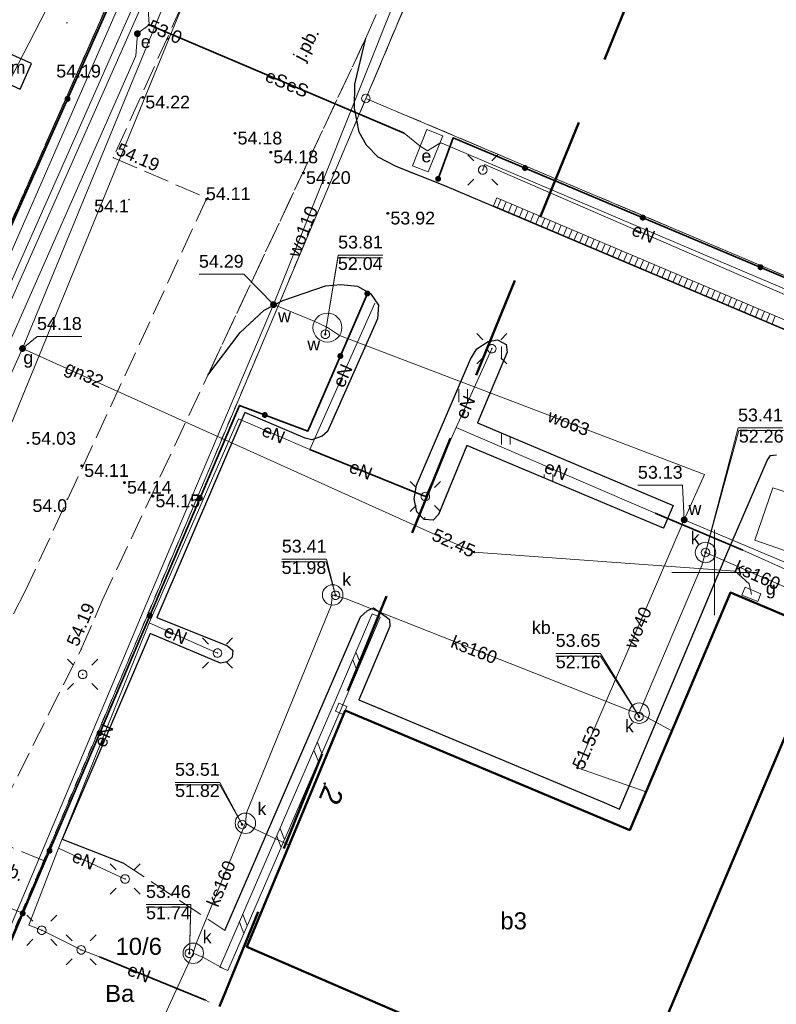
# Model space of a CAD drawing. Extents: x 5462052 to 5462554, y 5922477 to 5923179.
# Tile 14 of 42: x 5462159 to 5462204, y 5922725 to 5922782. Entities that reach past the tile are written whole.
import ezdxf
from ezdxf.enums import TextEntityAlignment as Align

# ---------------------------------------------------------------- set-up
doc = ezdxf.new("R2010")
doc.units = 0
doc.header["$PDMODE"] = 32
doc.header["$PDSIZE"] = 0.1
for name, pattern in [('PRZER1-1', [2, 1, -1]), ('PRZER2-1', [3, 2, -1]), ('PRZER3-1', [4, 3, -1]), ('PRZER3-2', [5, 3, -2])]:
    doc.linetypes.add(name, pattern=pattern)
doc.layers.get('0').update_dxf_attribs({"linetype": 'CONTINUOUS', "lineweight": 13})
doc.layers.add('!pomiar wys', color=7, linetype='CONTINUOUS')
for name, color, linetype, lineweight in [('EGBU', 7, 'CONTINUOUS', 50), ('EGBU_O', 7, 'CONTINUOUS', 50), ('EGDE', 7, 'CONTINUOUS', 18), ('EGDE_O', 7, 'CONTINUOUS', 18), ('EGPG', 7, 'CONTINUOUS', 18), ('GEPADR', 7, 'CONTINUOUS', 18), ('GEPADR_O', 7, 'CONTINUOUS', 18), ('GUPPRZ', 7, 'CONTINUOUS', 18), ('GUPPRZ_O', 7, 'CONTINUOUS', 18), ('OTDM', 7, 'CONTINUOUS', 25), ('OTDM_O', 7, 'CONTINUOUS', 25), ('OTDN', 7, 'CONTINUOUS', 18), ('OTKJ', 7, 'PRZER3-1', 18), ('OTKJ_O', 7, 'PRZER3-1', 18), ('OTKK', 7, 'CONTINUOUS', 25), ('OTKU', 7, 'PRZER3-1', 18), ('OTKU_O', 7, 'PRZER3-1', 18), ('OTOO', 7, 'CONTINUOUS', 35), ('OTRN', 7, 'CONTINUOUS', 13), ('OTRN_O', 7, 'CONTINUOUS', 13), ('OTRS', 7, 'CONTINUOUS', 13), ('OTRS_O', 7, 'CONTINUOUS', 13), ('OTZT', 7, 'PRZER2-1', 18), ('SUEO', 7, 'CONTINUOUS', 18), ('SULO', 7, 'CONTINUOUS', 35), ('SUPK', 7, 'CONTINUOUS', 18), ('SUPW', 7, 'CONTINUOUS', 18), ('SUPW_O', 7, 'CONTINUOUS', 18), ('zakres', 5, 'PRZER3-2', 50)]:
    doc.layers.add(name, color=color, linetype=linetype, lineweight=lineweight)
for name, color, linetype, lineweight, true_color in [('EGKK', 7, 'PRZER3-1', 18, 0x24bc24), ('EGUG', 7, 'PRZER1-1', 18, 0x008000), ('EGUG_O', 7, 'PRZER1-1', 18, 0x008000), ('SUEP', 1, 'CONTINUOUS', 18, 0xff0000), ('SUEP_O', 1, 'CONTINUOUS', 18, 0xff0000), ('SUEU', 1, 'CONTINUOUS', 18, 0xff0000), ('SUEU_O', 1, 'CONTINUOUS', 18, 0xff0000), ('SUGP', 7, 'CONTINUOUS', 18, 0xbfbf00), ('SUGP_O', 7, 'CONTINUOUS', 18, 0xbfbf00), ('SUGS', 7, 'CONTINUOUS', 18, 0xbfbf00), ('SUGS_O', 7, 'CONTINUOUS', 18, 0xbfbf00), ('SUGW', 7, 'CONTINUOUS', 18, 0xbfbf00), ('SUGW_O', 7, 'CONTINUOUS', 18, 0xbfbf00), ('SUKL', 7, 'CONTINUOUS', 18, 0x803300), ('SUKP', 7, 'CONTINUOUS', 18, 0x803300), ('SUKP_O', 7, 'CONTINUOUS', 18, 0x803300), ('SUTP', 7, 'CONTINUOUS', 18, 0xff9100), ('SUWP', 5, 'CONTINUOUS', 18, 0x0000ff), ('SUWP_O', 5, 'CONTINUOUS', 18, 0x0000ff), ('SUWW', 5, 'CONTINUOUS', 18, 0x0000ff), ('SUWW_O', 5, 'CONTINUOUS', 18, 0x0000ff)]:
    doc.layers.add(name, color=color, linetype=linetype, lineweight=lineweight, true_color=true_color)
doc.styles.add('GEO-INFO', font='arial.ttf')

# ---------------------------------------------------------------- blocks, each defined once
blk = doc.blocks.new('POINT')
at = {"color": 0}
blk.add_point((0, 0), dxfattribs=at)
blk = doc.blocks.new('KOLO')
blk.add_hatch(color=0).paths.add_polyline_path([(-0.5, 0), (-0.482963, -0.12941), (-0.433013, -0.25), (-0.353553, -0.353553), (-0.25, -0.433013), (-0.12941, -0.482963), (0, -0.5), (0.12941, -0.482963), (0.25, -0.433013), (0.353553, -0.353553), (0.433013, -0.25), (0.482963, -0.12941), (0.5, 0), (0.482963, 0.12941), (0.433013, 0.25), (0.353553, 0.353553), (0.25, 0.433013), (0.12941, 0.482963), (0, 0.5), (-0.12941, 0.482963), (-0.25, 0.433013), (-0.353553, 0.353553), (-0.433013, 0.25), (-0.482963, 0.12941)])
blk = doc.blocks.new('OKRAG_PELNY')
at = {"color": 0}
blk.add_lwpolyline([(0, 0.5), (0.12941, 0.482963), (0.25, 0.433013), (0.353553, 0.353553), (0.433013, 0.25), (0.482963, 0.12941), (0.5, 0), (0.482963, -0.12941), (0.433013, -0.25), (0.353553, -0.353553), (0.25, -0.433013), (0.12941, -0.482963), (0, -0.5), (-0.12941, -0.482963), (-0.25, -0.433013), (-0.353553, -0.353553), (-0.433013, -0.25), (-0.482963, -0.12941), (-0.5, 0), (-0.482963, 0.12941), (-0.433013, 0.25), (-0.353553, 0.353553), (-0.25, 0.433013), (-0.12941, 0.482963)], close=True, dxfattribs=at)
blk = doc.blocks.new('SZAFA1')
at = {"color": 0}
blk.add_lwpolyline([(-1, -0.5), (-1, 0.5), (1, 0.5), (1, -0.5)], close=True, dxfattribs=at)
blk = doc.blocks.new('SUEO')
blk.add_hatch(color=0).paths.add_polyline_path([(-0.002174, 0.089974), (0.023762, 0.086807), (0.042561, 0.0793), (0.060131, 0.066965), (0.076266, 0.047786), (0.086234, 0.025762), (0.089972, 0.002226), (0.088646, -0.015553), (0.081114, -0.038994), (0.066834, -0.060276), (0.049699, -0.075033), (0.027576, -0.085671), (0.004027, -0.08991), (-0.019639, -0.087831), (-0.040932, -0.080154), (-0.059082, -0.067892), (-0.073734, -0.051607), (-0.08374, -0.032979), (-0.089221, -0.011817), (-0.089063, 0.012951), (-0.082571, 0.035806), (-0.069528, 0.057148), (-0.048957, 0.075519), (-0.026898, 0.085887)])
at = {"color": 0}
for points in [[(-1.767767, 1.767767), (-1.06066, 1.06066)], [(1.767767, 1.767767), (1.06066, 1.06066)], [(-1.767767, -1.767767), (-1.06066, -1.06066)], [(1.767767, -1.767767), (1.06066, -1.06066)]]:
    blk.add_lwpolyline(points, dxfattribs=at)
blk = doc.blocks.new('PION_C')
at = {"color": 0}
blk.add_lwpolyline([(0, 0.5), (0, -0.5)], dxfattribs=at)
blk = doc.blocks.new('ODTN_1')
at = {"color": 0}
for points in [[(-1, -0.5), (0, 0.5)], [(0, -0.5), (1, 0.5)]]:
    blk.add_lwpolyline(points, dxfattribs=at)
blk = doc.blocks.new('EPPGS')
at = {"color": 0}
blk.add_lwpolyline([(0, 0.5), (0.154508, 0.475528), (0.293893, 0.404508), (0.404508, 0.293893), (0.475528, 0.154508), (0.5, 0), (0.475528, -0.154508), (0.404508, -0.293893), (0.293893, -0.404508), (0.154508, -0.475528), (0, -0.5), (-0.154508, -0.475528), (-0.293893, -0.404508), (-0.404508, -0.293893), (-0.475528, -0.154508), (-0.5, 0), (-0.475528, 0.154508), (-0.404508, 0.293893), (-0.293893, 0.404508), (-0.154508, 0.475528)], close=True, dxfattribs=at)

msp = doc.modelspace()

# ---------------------------------------------------------------- hatches: boundary and pattern name
at = {"layer": 'OTZT', "linetype": 'Continuous'}
h = msp.add_hatch(dxfattribs=at)
h.set_pattern_fill('PTTU04', color=256, scale=0.5, style=0)
h.set_pattern_definition([(90, (5460000, 5920000), (-2.5, 2.5), [0.75, -4.25]), (90, (5460000.5, 5920000), (-2.5, 2.5), [0.75, -4.25])])
h.paths.add_polyline_path([(5462186.09, 5922758.78), (5462187.83, 5922762.93), (5462187.77, 5922763.37), (5462187.27, 5922763.65), (5462186.72, 5922763.56), (5462186.06, 5922763.12), (5462185.68, 5922762.51), (5462182.51, 5922755.12), (5462182.38, 5922754.32), (5462182.54, 5922753.56), (5462182.97, 5922753.1), (5462183.49, 5922753.07), (5462183.8, 5922753.41), (5462185.47, 5922757.45), (5462197.01, 5922752.6), (5462197.58, 5922753.93)], flags=0)

# ---------------------------------------------------------------- linework, layer by layer
at = {"layer": '!pomiar wys'}
for p in [(5462166.447, 5922777.88, 54.22), (5462171.86, 5922775.768, 54.18), (5462173.96, 5922774.664, 54.18), (5462175.876, 5922773.449, 54.2), (5462180.829, 5922771.072, 53.92), (5462162.858, 5922756.26, 54.11), (5462165.372, 5922755.276, 54.14), (5462167.039, 5922754.477, 54.15)]:
    msp.add_point(p, dxfattribs=at)
at = {"linetype": 'Continuous', "elevation": 100, "flags": 128}
for points in [[(5462200, 5922747.5), (5462200, 5922752.5)], [(5462197.5, 5922750), (5462202.5, 5922750)]]:
    msp.add_lwpolyline(points, dxfattribs=at)
for p in [(5462162.87, 5922779.184, 54.19), (5462166.447, 5922777.88, 54.22), (5462171.86, 5922775.768, 54.18), (5462173.96, 5922774.664, 54.18), (5462175.876, 5922773.449, 54.2), (5462170.187, 5922771.904, 54.11), (5462180.829, 5922771.072, 53.92), (5462159.704, 5922757.6, 54.03), (5462162.858, 5922756.26, 54.11), (5462165.372, 5922755.276, 54.14), (5462167.039, 5922754.477, 54.15)]:
    msp.add_point(p)
at = {"layer": 'EGBU', "linetype": 'Continuous', "elevation": 10.18}
msp.add_lwpolyline([(5462178.32, 5922741.9), (5462195.03, 5922734.88), (5462200.93, 5922748.82), (5462206.68, 5922746.39), (5462189.29, 5922705.22), (5462183.48, 5922707.68), (5462188.93, 5922720.94), (5462172.56, 5922728.03)], close=True, dxfattribs=at)
msp.add_lwpolyline([(5462199.611, 5922700.163), (5462189.07, 5922704.62), (5462189.29, 5922705.22), (5462206.68, 5922746.39)], dxfattribs=at)
at = {"layer": 'EGDE', "linetype": 'Continuous', "elevation": 10.22}
for points in [[(5462260.451, 5922994.783), (5462257.87, 5922988.68), (5462236.33, 5922937.77), (5462226.35, 5922914.18), (5462222.41, 5922904.86), (5462218.2, 5922904.02), (5462198.69, 5922860.52), (5462195.01, 5922852.31), (5462186.42, 5922833.17), (5462106.7, 5922652.95), (5462122.31, 5922642.45), (5462125.42, 5922649.82), (5462149.64, 5922707.11), (5462153.14, 5922715.39), (5462179.54, 5922777.82), (5462231.34, 5922900.3), (5462234.45, 5922907.67), (5462261.1, 5922970.68), (5462269.821, 5922991.294)], [(5462223.908, 5922759.051), (5462179.54, 5922777.82), (5462231.34, 5922900.3), (5462274.631, 5922881.987)], [(5462106.7, 5922652.95), (5462186.42, 5922833.17), (5462149.71, 5922820.72), (5462134.287, 5922815.49)], [(5462223.908, 5922759.051), (5462179.54, 5922777.82), (5462153.14, 5922715.39), (5462198.055, 5922696.392)]]:
    msp.add_lwpolyline(points, dxfattribs=at)
at = {"layer": 'EGKK', "linetype": 'PRZER3-1', "ltscale": 0.5, "elevation": 10.06}
msp.add_lwpolyline([(5462258.134, 5922842.003), (5462256.427, 5922844.637), (5462215.465, 5922862.769), (5462179.54, 5922777.82), (5462223.908, 5922759.051)], dxfattribs=at)
at = {"layer": 'EGUG', "linetype": 'PRZER1-1', "ltscale": 0.5, "elevation": 10.08}
for points in [[(5462260.451, 5922994.783), (5462257.87, 5922988.68), (5462236.33, 5922937.77), (5462226.35, 5922914.18), (5462222.41, 5922904.86), (5462218.2, 5922904.02), (5462198.69, 5922860.52), (5462195.01, 5922852.31), (5462186.42, 5922833.17), (5462158.1, 5922769.16), (5462106.7, 5922652.95), (5462067.71, 5922671.375)], [(5462308.11, 5922563.15), (5462219.75, 5922605.06), (5462125.42, 5922649.82), (5462149.64, 5922707.11), (5462153.14, 5922715.39), (5462179.54, 5922777.82), (5462215.465, 5922862.769)], [(5462258.134, 5922842.003), (5462256.427, 5922844.637), (5462215.465, 5922862.769), (5462179.54, 5922777.82), (5462223.908, 5922759.051)], [(5462198.055, 5922696.392), (5462153.14, 5922715.39), (5462179.54, 5922777.82)], [(5462179.54, 5922777.82), (5462223.908, 5922759.051)]]:
    msp.add_lwpolyline(points, dxfattribs=at)
msp.add_lwpolyline([(5462149.71, 5922820.72), (5462132.01, 5922780.7), (5462158.1, 5922769.16), (5462186.42, 5922833.17)], close=True, dxfattribs=at)
at = {"layer": 'GUPPRZ_O', "linetype": 'Continuous', "elevation": 10.8, "flags": 128}
for points in [[(5462180.533, 5922768.628), (5462177.912, 5922768.628), (5462177.16, 5922763.98)], [(5462180.52, 5922768.466), (5462177.9, 5922768.466), (5462177.16, 5922763.98)], [(5462177.9, 5922768.466), (5462180.52, 5922768.466)], [(5462169.748, 5922767.5), (5462172.368, 5922767.5), (5462174.12, 5922765.72)], [(5462162.863, 5922763.851), (5462160.242, 5922763.851), (5462159.389, 5922763.142)], [(5462204.002, 5922758.481), (5462201.382, 5922758.481), (5462199.47, 5922751.17)], [(5462204.049, 5922758.331), (5462201.428, 5922758.331), (5462199.47, 5922751.17)], [(5462201.428, 5922758.331), (5462204.049, 5922758.331)], [(5462195.508, 5922755.117), (5462198.129, 5922755.117), (5462198.22, 5922753.09)], [(5462174.61, 5922750.782), (5462177.23, 5922750.782), (5462177.76, 5922748.66)], [(5462174.595, 5922750.624), (5462177.216, 5922750.624), (5462177.76, 5922748.66)], [(5462174.595, 5922750.624), (5462177.216, 5922750.624)], [(5462190.68, 5922745.25), (5462193.301, 5922745.25), (5462195.57, 5922741.54)], [(5462190.685, 5922745.085), (5462193.305, 5922745.085), (5462195.57, 5922741.54)], [(5462190.685, 5922745.085), (5462193.305, 5922745.085)], [(5462168.343, 5922737.681), (5462170.963, 5922737.681), (5462172.28, 5922735.21)], [(5462168.345, 5922737.537), (5462170.965, 5922737.537), (5462172.28, 5922735.21)], [(5462168.345, 5922737.537), (5462170.965, 5922737.537)], [(5462166.64, 5922730.514), (5462169.26, 5922730.514), (5462169.18, 5922727.65)], [(5462166.64, 5922730.361), (5462169.26, 5922730.361), (5462169.18, 5922727.65)], [(5462166.64, 5922730.361), (5462169.26, 5922730.361)]]:
    msp.add_lwpolyline(points, dxfattribs=at)
at = {"layer": 'OTDM', "linetype": 'Continuous', "elevation": 10.18}
msp.add_lwpolyline([(5462159.918, 5922779.877), (5462158.465, 5922780.508), (5462158.241, 5922780.053), (5462157.859, 5922779.278), (5462157.742, 5922779.041), (5462159.252, 5922778.364)], close=True, dxfattribs=at)
at = {"layer": 'OTDN', "linetype": 'Continuous', "elevation": 10.18}
for points in [[(5462170.971, 5922726.829), (5462177.63, 5922742.189), (5462179.91, 5922747.568)], [(5462171.429, 5922726.631), (5462178.09, 5922741.991), (5462180.37, 5922747.372)], [(5462177.955, 5922742.321), (5462178.415, 5922742.131)], [(5462177.765, 5922741.859), (5462178.225, 5922741.669)]]:
    msp.add_lwpolyline(points, dxfattribs=at)
at = {"layer": 'OTKJ', "linetype": 'PRZER3-1', "ltscale": 0.5, "elevation": 10.18}
for points in [[(5462157.315, 5922734.471), (5462157.315, 5922734.471), (5462162.839, 5922745.506), (5462164.06, 5922748.35), (5462170.26, 5922761.57), (5462179.54, 5922781.36), (5462203.255, 5922836.199), (5462210.253, 5922853.241)], [(5462203.601, 5922848.399), (5462199.44, 5922839.12), (5462195.979, 5922831.382), (5462190.508, 5922833.721), (5462183.05, 5922816.37), (5462181.71, 5922813.72), (5462173.245, 5922793.649), (5462178.652, 5922791.216), (5462176.441, 5922785.715), (5462170.996, 5922788.298), (5462170.204, 5922786.536), (5462169.59, 5922785.169), (5462164.721, 5922774.339), (5462170.21, 5922771.975)], [(5462170.21, 5922771.975), (5462170.21, 5922771.975), (5462159.55, 5922748.9), (5462158.608, 5922747.079), (5462152.546, 5922734.713), (5462140.92, 5922710.7), (5462145.04, 5922708.83), (5462149.09, 5922717.39), (5462153.08, 5922726.57), (5462155.976, 5922731.426), (5462157.315, 5922734.471), (5462157.315, 5922734.471)]]:
    msp.add_lwpolyline(points, dxfattribs=at)
msp.add_lwpolyline([(5462157.315, 5922734.471), (5462155.976, 5922731.426), (5462159.401, 5922729.994), (5462160.711, 5922733.057)], close=True, dxfattribs=at)
at = {"layer": 'OTKK', "linetype": 'Continuous', "elevation": 10.18}
for points in [[(5462222.789, 5922756.339), (5462222.62, 5922756.41), (5462187.03, 5922771.48), (5462184.18, 5922772.68), (5462181.32, 5922773.82), (5462180.27, 5922774.38), (5462179.58, 5922775.08), (5462179.15, 5922775.84), (5462178.88, 5922777.25), (5462178.89, 5922778.66), (5462179.54, 5922781.36)], [(5462170.26, 5922761.57), (5462172.16, 5922764.09), (5462173.58, 5922765.4), (5462174.67, 5922765.96), (5462177.18, 5922766.82), (5462178.07, 5922766.9), (5462179.04, 5922766.8), (5462179.82, 5922766.37), (5462180.28, 5922765.69), (5462180.22, 5922764.88), (5462177.28, 5922758.27), (5462176.97, 5922757.99), (5462176.37, 5922757.78), (5462175.97, 5922757.89), (5462172.44, 5922759.39), (5462167.27, 5922747.36), (5462171.41, 5922745.69), (5462171.73, 5922745.42), (5462171.7, 5922745.02), (5462171.4, 5922744.76), (5462171.01, 5922744.67), (5462166.88, 5922746.42), (5462161.72, 5922734.35), (5462165.27, 5922732.96)], [(5462171.27, 5922728.99), (5462179.22, 5922747.4), (5462179.62, 5922747.74), (5462179.98, 5922747.92), (5462180.73, 5922747.4), (5462180.92, 5922747.23), (5462180.95, 5922746.82), (5462179.13, 5922742.53), (5462193.53, 5922736.49), (5462194.43, 5922736.11), (5462198.78, 5922746.47), (5462200.66, 5922750.95), (5462203.09, 5922756.57), (5462203.29, 5922756.86), (5462203.64, 5922756.91)]]:
    msp.add_lwpolyline(points, dxfattribs=at)
msp.add_lwpolyline([(5462186.06, 5922763.12), (5462186.72, 5922763.56), (5462187.27, 5922763.65), (5462187.77, 5922763.37), (5462187.83, 5922762.93), (5462186.09, 5922758.78), (5462197.58, 5922753.93), (5462197.01, 5922752.6), (5462185.47, 5922757.45), (5462183.8, 5922753.41), (5462183.49, 5922753.07), (5462182.97, 5922753.1), (5462182.54, 5922753.56), (5462182.38, 5922754.32), (5462182.51, 5922755.12), (5462185.68, 5922762.51)], close=True, dxfattribs=at)
at = {"layer": 'OTKU', "linetype": 'PRZER3-1', "ltscale": 0.5, "elevation": 10.18}
msp.add_lwpolyline([(5462222.62, 5922756.41), (5462187.03, 5922771.48), (5462184.18, 5922772.68), (5462181.32, 5922773.82), (5462180.27, 5922774.38), (5462179.58, 5922775.08), (5462179.15, 5922775.84), (5462178.88, 5922777.25), (5462178.89, 5922778.66), (5462179.54, 5922781.36), (5462170.26, 5922761.57), (5462172.16, 5922764.09), (5462173.58, 5922765.4), (5462174.67, 5922765.96), (5462177.18, 5922766.82), (5462178.07, 5922766.9), (5462179.04, 5922766.8), (5462179.82, 5922766.37), (5462180.28, 5922765.69), (5462180.22, 5922764.88), (5462177.28, 5922758.27), (5462176.97, 5922757.99), (5462176.37, 5922757.78), (5462175.97, 5922757.89), (5462172.44, 5922759.39), (5462167.27, 5922747.36), (5462171.41, 5922745.69), (5462171.73, 5922745.42), (5462171.7, 5922745.02), (5462171.4, 5922744.76), (5462171.01, 5922744.67), (5462166.88, 5922746.42), (5462161.72, 5922734.35), (5462165.27, 5922732.96), (5462171.27, 5922728.99), (5462179.22, 5922747.4), (5462179.62, 5922747.74), (5462179.98, 5922747.92), (5462180.73, 5922747.4), (5462180.92, 5922747.23), (5462180.95, 5922746.82), (5462179.13, 5922742.53), (5462193.53, 5922736.49), (5462194.43, 5922736.11), (5462198.78, 5922746.47), (5462200.66, 5922750.95), (5462203.09, 5922756.57), (5462203.29, 5922756.86), (5462203.64, 5922756.91)], dxfattribs=at)
msp.add_lwpolyline([(5462197.01, 5922752.6), (5462185.47, 5922757.45), (5462183.8, 5922753.41), (5462183.49, 5922753.07), (5462182.97, 5922753.1), (5462182.54, 5922753.56), (5462182.38, 5922754.32), (5462182.51, 5922755.12), (5462185.68, 5922762.51), (5462186.06, 5922763.12), (5462186.72, 5922763.56), (5462187.27, 5922763.65), (5462187.77, 5922763.37), (5462187.83, 5922762.93), (5462186.09, 5922758.78), (5462197.58, 5922753.93)], close=True, dxfattribs=at)
at = {"layer": 'OTOO', "linetype": 'Continuous', "elevation": 10.18}
for points in [[(5462129.78, 5922705.13), (5462166.9, 5922788.76)], [(5462223.881, 5922758.985), (5462184.67, 5922775.51), (5462183.78, 5922773.1)], [(5462179.626, 5922766.369), (5462176.138, 5922758.294), (5462172.115, 5922759.8), (5462160.711, 5922733.057), (5462159.401, 5922729.994)], [(5462198.086, 5922696.467), (5462196.31, 5922697.22), (5462169.47, 5922708.65), (5462158.36, 5922713.38), (5462153.3, 5922715.52), (5462159.401, 5922729.994)]]:
    msp.add_lwpolyline(points, dxfattribs=at)
at = {"layer": 'OTZT', "linetype": 'PRZER2-1', "ltscale": 0.5, "elevation": 10.1}
msp.add_lwpolyline([(5462186.09, 5922758.78), (5462187.83, 5922762.93), (5462187.77, 5922763.37), (5462187.27, 5922763.65), (5462186.72, 5922763.56), (5462186.06, 5922763.12), (5462185.68, 5922762.51), (5462182.51, 5922755.12), (5462182.38, 5922754.32), (5462182.54, 5922753.56), (5462182.97, 5922753.1), (5462183.49, 5922753.07), (5462183.8, 5922753.41), (5462185.47, 5922757.45), (5462197.01, 5922752.6), (5462197.58, 5922753.93)], close=True, dxfattribs=at)
at = {"layer": 'SUEP', "linetype": 'Continuous', "elevation": 10.14}
for points in [[(5462194.42, 5922848.96), (5462185.85, 5922830.19), (5462178.5, 5922814.02), (5462168.02, 5922790.37), (5462166.92, 5922787.58), (5462153.19, 5922756.18), (5462137.8, 5922722.03), (5462138.8, 5922721.02), (5462150.62, 5922715.76), (5462152.15, 5922715.42), (5462148.39, 5922707.05), (5462140.31, 5922687.2), (5462134.88, 5922674.29), (5462134.48, 5922673.64), (5462125.98, 5922656.07), (5462126.29, 5922654.88), (5462125.35, 5922652.53), (5462124.75, 5922650.43), (5462124.98, 5922649.15), (5462127.05, 5922647.99), (5462127.42, 5922648.75)], [(5462197.806, 5922695.787), (5462188.53, 5922699.56), (5462153.43, 5922714.71), (5462152.15, 5922715.42), (5462150.62, 5922715.76), (5462138.8, 5922721.02), (5462137.8, 5922722.03), (5462153.19, 5922756.18), (5462166.92, 5922787.58), (5462168.02, 5922790.37), (5462178.5, 5922814.02), (5462185.85, 5922830.19), (5462194.42, 5922848.96)], [(5462068.386, 5922672.837), (5462070.791, 5922671.791), (5462073.037, 5922676.89), (5462107.207, 5922662.649), (5462118.395, 5922688.115), (5462129.041, 5922711.702), (5462142.832, 5922742.868), (5462157.854, 5922777.397), (5462165.831, 5922792.825), (5462159.812, 5922797.724)], [(5462182.731, 5922775.009), (5462181.78, 5922775.79), (5462166.82, 5922782.13), (5462166.74, 5922783.43), (5462167.77, 5922784.42)], [(5462183.16, 5922774.749), (5462182.731, 5922775.009), (5462181.78, 5922775.79), (5462166.82, 5922782.13), (5462166.13, 5922781.62), (5462166.04, 5922780.31)], [(5462072.092, 5922628.597), (5462072.424, 5922629.308), (5462078.715, 5922629.188), (5462083.565, 5922639.308), (5462101.183, 5922631.013), (5462104.894, 5922631.417), (5462109.443, 5922638.914), (5462114.299, 5922648.573), (5462119.854, 5922659.57), (5462115.505, 5922661.316), (5462117.662, 5922666.376), (5462138.675, 5922718.284), (5462166.04, 5922780.31)], [(5462166.04, 5922780.31), (5462138.675, 5922718.284), (5462117.662, 5922666.376), (5462115.505, 5922661.316), (5462119.854, 5922659.57), (5462114.299, 5922648.573), (5462109.443, 5922638.914), (5462104.894, 5922631.417), (5462101.183, 5922631.013), (5462078.715, 5922629.188), (5462077.607, 5922625.984)], [(5462183.16, 5922774.749), (5462183.877, 5922775.184), (5462183.99, 5922775.19), (5462210.64, 5922763.87), (5462209.97, 5922762.32), (5462206.85, 5922755.06), (5462205.28, 5922751.36), (5462205.09, 5922751.417)], [(5462186.4, 5922773.62), (5462186.52, 5922773.94), (5462205.14, 5922765.87)], [(5462176.26, 5922757.22), (5462180.06, 5922765.81)], [(5462184.84, 5922758.5), (5462186.93, 5922763.13)], [(5462176.26, 5922757.22), (5462172.06, 5922759.02), (5462166.82, 5922747.04)], [(5462176.26, 5922757.22), (5462183.03, 5922754.46), (5462184.84, 5922758.5)], [(5462184.84, 5922758.5), (5462196.52, 5922753.48), (5462201.67, 5922751.3), (5462204.88, 5922749.87)], [(5462166.82, 5922747.04), (5462161.5, 5922733.82)], [(5462166.82, 5922747.04), (5462170.83, 5922745.27)], [(5462170.35, 5922724.78), (5462170.13, 5922724.89), (5462163.91, 5922727.45), (5462162.83, 5922727.85), (5462160.52, 5922729), (5462159.76, 5922729.31), (5462161.5, 5922733.82)], [(5462161.5, 5922733.82), (5462165.41, 5922732.01)]]:
    msp.add_lwpolyline(points, dxfattribs=at)
at = {"layer": 'SUEU', "linetype": 'Continuous', "elevation": 10.14}
for points in [[(5462183.125, 5922775.994), (5462182.274, 5922773.867), (5462183.194, 5922773.505), (5462184.054, 5922775.619)], [(5462203.42, 5922754.97), (5462202.36, 5922751.89), (5462204.94, 5922751), (5462205.09, 5922751.417), (5462205.41, 5922752.31), (5462206.06, 5922754.12)]]:
    msp.add_lwpolyline(points, close=True, dxfattribs=at)
at = {"layer": 'SUGP', "linetype": 'Continuous', "elevation": 10.14}
for points in [[(5462129.61, 5922612.64), (5462129.61, 5922612.81), (5462139.96, 5922634.08), (5462142.78, 5922640.09), (5462122.88, 5922649.46), (5462112.22, 5922654.37), (5462110.29, 5922655.32), (5462112.99, 5922662.57), (5462118.55, 5922675.64), (5462120.22, 5922678.85), (5462129.99, 5922701.56), (5462133.79, 5922709.41), (5462135.62, 5922711.38), (5462138.86, 5922717.19), (5462148.22, 5922738.46), (5462152.56, 5922748.02), (5462159.389, 5922763.142), (5462168.69, 5922785.75), (5462174.05, 5922797.54), (5462179.61, 5922795.49), (5462185.28, 5922792.78), (5462205.02, 5922839.95), (5462205.257, 5922841.102), (5462205.468, 5922841.585)], [(5462159.389, 5922763.142), (5462185.888, 5922751.199), (5462201.209, 5922750.073), (5462202.028, 5922749.339), (5462202.163, 5922748.708)]]:
    msp.add_lwpolyline(points, dxfattribs=at)
at = {"layer": 'SUKL', "linetype": 'Continuous', "elevation": 10.14}
for points in [[(5462222.799, 5922756.363), (5462222.593, 5922756.45), (5462187.032, 5922771.52)], [(5462222.989, 5922756.825), (5462222.787, 5922756.91), (5462187.228, 5922771.98)]]:
    msp.add_lwpolyline(points, dxfattribs=at)
at = {"layer": 'SUKP', "linetype": 'Continuous', "elevation": 10.14}
for points in [[(5462162.049, 5922787.006), (5462165.213, 5922786.377), (5462169.149, 5922784.188), (5462157.355, 5922755.418), (5462148.732, 5922736.459), (5462137.731, 5922712.29), (5462113.94, 5922656.853), (5462114.497, 5922655.229)], [(5462208.59, 5922747.24), (5462207.81, 5922747.56), (5462199.47, 5922751.17), (5462199.25, 5922750.41), (5462195.58, 5922741.74)], [(5462172.47, 5922735.28), (5462172.54, 5922735.9), (5462177.5, 5922748.06), (5462177.59, 5922748.68), (5462178.38, 5922748.45), (5462194.95, 5922741.91), (5462195.58, 5922741.74)], [(5462195.58, 5922741.74), (5462197.493, 5922740.699)], [(5462169.41, 5922727.65), (5462169.59, 5922728.22), (5462172.47, 5922735.28)], [(5462175.034, 5922733.988), (5462173.01, 5922734.96), (5462172.47, 5922735.28)], [(5462166.31, 5922711.38), (5462165.83, 5922711.82), (5462163.42, 5922713.89), (5462163.64, 5922714.5), (5462167.25, 5922722.97), (5462167.56, 5922723.51), (5462167.77, 5922724.08), (5462169.15, 5922727.11), (5462169.41, 5922727.65)], [(5462171.2, 5922726.73), (5462169.97, 5922727.42), (5462169.41, 5922727.65)]]:
    msp.add_lwpolyline(points, dxfattribs=at)
at = {"layer": 'SULO', "linetype": 'Continuous', "elevation": 10.12}
for points in [[(5462166.82, 5922782.13), (5462181.78, 5922775.79)], [(5462176.26, 5922757.22), (5462183.03, 5922754.46)], [(5462196.52, 5922753.48), (5462201.67, 5922751.3)], [(5462163.91, 5922727.45), (5462170.13, 5922724.89)]]:
    msp.add_lwpolyline(points, dxfattribs=at)
at = {"layer": 'SUPK', "linetype": 'Continuous', "elevation": 10.14}
for points in [[(5462177.28, 5922765.22, 1), (5462177.28, 5922763.52, 1)], [(5462199.47, 5922751.77, 1), (5462199.47, 5922750.57, 1)], [(5462177.59, 5922749.28, 1), (5462177.59, 5922748.08, 1)], [(5462195.58, 5922742.34, 1), (5462195.58, 5922741.14, 1)], [(5462172.47, 5922735.88, 1), (5462172.47, 5922734.68, 1)], [(5462169.41, 5922728.25, 1), (5462169.41, 5922727.05, 1)]]:
    msp.add_lwpolyline(points, format="xyb", close=True, dxfattribs=at)
at = {"layer": 'SUTP', "linetype": 'Continuous', "elevation": 10.14}
msp.add_lwpolyline([(5462202.75, 5922864.4), (5462200.54, 5922859.11), (5462196.34, 5922850.1), (5462193.87, 5922846.32), (5462190.1, 5922837.45), (5462175.48, 5922805.06), (5462168.99, 5922789.11), (5462167.91, 5922786.76), (5462133.17, 5922708.35), (5462117.22, 5922673.44), (5462108.08, 5922653.01), (5462107.07, 5922652.18), (5462090.59, 5922659.39)], dxfattribs=at)
at = {"layer": 'SUWP', "linetype": 'Continuous', "elevation": 10.14}
for points in [[(5462099.32, 5922633.49), (5462099.57, 5922633.71), (5462100.52, 5922636.02), (5462100.65, 5922636.27), (5462100.78, 5922636.54), (5462109.13, 5922656.12), (5462109.92, 5922657.79), (5462137.62, 5922719.4), (5462171.01, 5922794.84), (5462186.94, 5922831.11), (5462188.64, 5922835.73), (5462183.9, 5922843.11), (5462187.21, 5922852.13), (5462188.76, 5922854.49)], [(5462149.614, 5922707.715), (5462166.621, 5922748.073), (5462174.12, 5922765.72), (5462181.495, 5922784.211), (5462182.162, 5922785.076)], [(5462198.22, 5922753.09), (5462199.42, 5922755.75), (5462177.99, 5922763.9), (5462177.28, 5922764.37), (5462176.51, 5922764.74), (5462174.12, 5922765.72)], [(5462198.22, 5922753.09), (5462191.96, 5922738.53), (5462195.982, 5922737.129)], [(5462218.008, 5922744.752), (5462198.22, 5922753.09)]]:
    msp.add_lwpolyline(points, dxfattribs=at)
at = {"layer": 'zakres', "ltscale": 2, "elevation": 10.04}
msp.add_lwpolyline([(5462132.023, 5922631.89), (5462350.164, 5922528.87), (5462411.691, 5922509.55), (5462519.637, 5922508.803), (5462516.031, 5922540.795), (5462419.676, 5922542.975), (5462148.358, 5922668.943), (5462333.731, 5923125.01)], dxfattribs=at)

# ---------------------------------------------------------------- block references
at = {"layer": 'EGPG', "xscale": 0.5, "yscale": 0.5}
msp.add_blockref('EPPGS', (5462179.54, 5922777.82, 10.24), dxfattribs=at)
at = {"layer": 'GEPADR'}
msp.add_blockref('POINT', (5462177.125, 5922737.605, 10.28), dxfattribs=at)
at = {"layer": 'GUPPRZ'}
for p in [(5462166.82, 5922782.13, 10.16), (5462174.12, 5922765.72, 10.16), (5462177.16, 5922763.98, 10.16), (5462177.16, 5922763.98, 10.16), (5462159.389, 5922763.142, 10.16), (5462198.22, 5922753.09, 10.16), (5462185.888, 5922751.199, 10.16), (5462199.47, 5922751.17, 10.16), (5462199.47, 5922751.17, 10.16), (5462177.76, 5922748.66, 10.16), (5462177.76, 5922748.66, 10.16), (5462195.57, 5922741.54, 10.16), (5462195.57, 5922741.54, 10.16), (5462191.96, 5922738.53, 10.16), (5462172.28, 5922735.21, 10.16), (5462172.28, 5922735.21, 10.16), (5462169.18, 5922727.65, 10.16), (5462169.18, 5922727.65, 10.16)]:
    msp.add_blockref('POINT', p, dxfattribs=at)
at = {"layer": 'OTDN', "xscale": 0.5, "yscale": 0.5}
for name, p, rotation in [('PION_C', (5462180.14, 5922747.47, 10.18), 67.03316643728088), ('ODTN_1', (5462178.995, 5922744.768, 10.18), 67.03316643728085), ('PION_C', (5462177.86, 5922742.09, 10.18), 337.557246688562), ('PION_C', (5462178.32, 5922741.9, 10.18), 337.557246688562), ('ODTN_1', (5462176.723, 5922739.468, 10.18), 66.55874645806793), ('ODTN_1', (5462174.535, 5922734.421, 10.18), 66.55874645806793), ('ODTN_1', (5462172.347, 5922729.375, 10.18), 66.55874645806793), ('PION_C', (5462171.2, 5922726.73, 10.18), 66.55874645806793)]:
    msp.add_blockref(name, p, dxfattribs=dict(at, rotation=rotation))
at = {"layer": 'OTOO', "xscale": 0.35, "yscale": 0.35}
for p in [(5462162.032, 5922777.793, 10.18), (5462188.876, 5922773.738, 10.18), (5462183.78, 5922773.1, 10.18), (5462195.787, 5922770.825, 10.18), (5462202.698, 5922767.912, 10.18), (5462179.626, 5922766.369, 10.18), (5462178.041, 5922762.699, 10.18), (5462173.608, 5922759.241, 10.18), (5462169.798, 5922754.367, 10.18), (5462166.856, 5922747.468, 10.18), (5462163.914, 5922740.569, 10.18), (5462160.973, 5922733.67, 10.18), (5462159.401, 5922729.994, 10.18), (5462159.401, 5922729.994, 10.18)]:
    msp.add_blockref('KOLO', p, dxfattribs=at)
at = {"layer": 'OTRN', "xscale": 0.09, "yscale": 0.09}
for p in [(5462162, 5922782.26, 10.08), (5462165.633, 5922771.885, 10.08), (5462162.01, 5922754.3, 10.08)]:
    msp.add_blockref('KOLO', p, dxfattribs=at)
at = {"layer": 'OTRS', "xscale": 0.09, "yscale": 0.09}
for p in [(5462164.721, 5922774.339, 10.08), (5462162.839, 5922745.506, 10.08)]:
    msp.add_blockref('KOLO', p, dxfattribs=at)
at = {"layer": 'SUEO', "xscale": 0.5, "yscale": 0.5}
for name, p in [('SUEO', (5462186.4, 5922773.62, 10.15)), ('OKRAG_PELNY', (5462186.4, 5922773.62, 10.16)), ('SUEO', (5462186.93, 5922763.13, 10.15)), ('OKRAG_PELNY', (5462186.93, 5922763.13, 10.16)), ('SUEO', (5462183.03, 5922754.46, 10.15)), ('OKRAG_PELNY', (5462183.03, 5922754.46, 10.16)), ('SUEO', (5462170.83, 5922745.27, 10.15)), ('OKRAG_PELNY', (5462170.83, 5922745.27, 10.16)), ('SUEO', (5462162.92, 5922744.02, 10.15)), ('OKRAG_PELNY', (5462162.92, 5922744.02, 10.16)), ('SUEO', (5462165.41, 5922732.01, 10.15)), ('OKRAG_PELNY', (5462165.41, 5922732.01, 10.16)), ('SUEO', (5462160.52, 5922729, 10.15)), ('OKRAG_PELNY', (5462160.52, 5922729, 10.16)), ('SUEO', (5462162.83, 5922727.85, 10.15)), ('OKRAG_PELNY', (5462162.83, 5922727.85, 10.16))]:
    msp.add_blockref(name, p, dxfattribs=at)
at = {"layer": 'SUEU', "xscale": 0.4, "yscale": 0.4}
msp.add_blockref('KOLO', (5462166.13, 5922781.62, 10.16), dxfattribs=at)
at = {"layer": 'SUGS', "xscale": 0.5, "yscale": 0.5, "rotation": 337.8949550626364}
msp.add_blockref('SZAFA1', (5462202.163, 5922748.708, 10.16), dxfattribs=at)
at = {"layer": 'SUGW', "xscale": 0.4, "yscale": 0.4}
msp.add_blockref('KOLO', (5462159.389, 5922763.142, 10.16), dxfattribs=at)
at = {"layer": 'SUKL', "xscale": 0.5, "yscale": 0.5, "rotation": 157.0332172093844}
for p in [(5462187.13, 5922771.75, 10.14), (5462187.359, 5922771.653, 10.14), (5462187.681, 5922771.517, 10.14), (5462188.003, 5922771.38, 10.14), (5462188.325, 5922771.243, 10.14), (5462188.648, 5922771.107, 10.14), (5462188.97, 5922770.97, 10.14), (5462189.292, 5922770.834, 10.14), (5462189.614, 5922770.697, 10.14), (5462189.937, 5922770.561, 10.14), (5462190.259, 5922770.424, 10.14), (5462190.581, 5922770.287, 10.14), (5462190.903, 5922770.151, 10.14), (5462191.226, 5922770.014, 10.14), (5462191.548, 5922769.878, 10.14), (5462191.87, 5922769.741, 10.14), (5462192.192, 5922769.605, 10.14), (5462192.515, 5922769.468, 10.14), (5462192.837, 5922769.331, 10.14), (5462193.159, 5922769.195, 10.14), (5462193.481, 5922769.058, 10.14), (5462193.804, 5922768.922, 10.14), (5462194.126, 5922768.785, 10.14), (5462194.448, 5922768.649, 10.14), (5462194.77, 5922768.512, 10.14), (5462195.093, 5922768.375, 10.14), (5462195.415, 5922768.239, 10.14), (5462195.737, 5922768.102, 10.14), (5462196.059, 5922767.966, 10.14), (5462196.382, 5922767.829, 10.14), (5462196.704, 5922767.693, 10.14), (5462197.026, 5922767.556, 10.14), (5462197.348, 5922767.419, 10.14), (5462197.671, 5922767.283, 10.14), (5462197.993, 5922767.146, 10.14), (5462198.315, 5922767.01, 10.14), (5462198.638, 5922766.873, 10.14), (5462198.96, 5922766.737, 10.14), (5462199.282, 5922766.6, 10.14), (5462199.604, 5922766.464, 10.14), (5462199.927, 5922766.327, 10.14), (5462200.249, 5922766.19, 10.14), (5462200.571, 5922766.054, 10.14), (5462200.893, 5922765.917, 10.14), (5462201.216, 5922765.781, 10.14), (5462201.538, 5922765.644, 10.14), (5462201.86, 5922765.508, 10.14), (5462202.182, 5922765.371, 10.14), (5462202.505, 5922765.234, 10.14), (5462202.827, 5922765.098, 10.14), (5462203.149, 5922764.961, 10.14), (5462203.471, 5922764.825, 10.14)]:
    msp.add_blockref('PION_C', p, dxfattribs=at)
at = {"layer": 'SUPW', "xscale": 0.5, "yscale": 0.5}
for p in [(5462177.16, 5922763.98, 10.18), (5462199.47, 5922751.17, 10.18), (5462177.76, 5922748.66, 10.18), (5462195.57, 5922741.54, 10.18), (5462172.28, 5922735.21, 10.18), (5462169.18, 5922727.65, 10.18)]:
    msp.add_blockref('OKRAG_PELNY', p, dxfattribs=at)
at = {"layer": 'SUWW', "xscale": 0.4, "yscale": 0.4}
for p in [(5462174.12, 5922765.72, 10.16), (5462198.22, 5922753.09, 10.16)]:
    msp.add_blockref('KOLO', p, dxfattribs=at)

# ---------------------------------------------------------------- texts
at = {"layer": '!pomiar wys', "style": 'GEO-INFO'}
for s, p in [('54.19', (5462161.368, 5922779.797)), ('54.11', (5462170.153, 5922772.6)), ('54.03', (5462159.907, 5922758.247))]:
    msp.add_text(s, height=0.75, dxfattribs=at).set_placement(p, align=Align.TOP_LEFT)
for s, p in [('54.22', (5462166.597, 5922777.23)), ('54.18', (5462172.01, 5922775.118)), ('54.18', (5462174.11, 5922774.014)), ('54.20', (5462176.026, 5922772.799)), ('53.92', (5462180.979, 5922770.422)), ('54.11', (5462163.008, 5922755.61)), ('54.14', (5462165.522, 5922754.626)), ('54.15', (5462167.189, 5922753.827))]:
    msp.add_text(s, height=0.75, dxfattribs=at).set_placement(p)
at = {"layer": 'EGBU_O', "linetype": 'Continuous', "style": 'GEO-INFO'}
msp.add_text('b3', height=1, dxfattribs=at).set_placement((5462188.214, 5922729.576, 10.8), align=Align.MIDDLE)
at = {"layer": 'EGDE_O', "linetype": 'Continuous', "style": 'GEO-INFO'}
msp.add_text('10/6', height=1, dxfattribs=at).set_placement((5462166.21, 5922728.079, 10.8), align=Align.MIDDLE)
at = {"layer": 'EGUG_O', "linetype": 'Continuous', "style": 'GEO-INFO'}
msp.add_text('Ba', height=1, dxfattribs=at).set_placement((5462165.097, 5922725.289, 10.8), align=Align.MIDDLE)
at = {"layer": 'GEPADR_O', "linetype": 'Continuous', "style": 'GEO-INFO'}
msp.add_text('2', height=1.25, rotation=247.32692, dxfattribs=at).set_placement((5462177.125, 5922737.605, 10.8))
at = {"layer": 'GUPPRZ_O', "linetype": 'Continuous', "style": 'GEO-INFO'}
for s, rotation, p in [('53.0', 337.03293, (5462166.82, 5922782.13, 10.8)), ('51.53', 66.73495, (5462191.96, 5922738.53, 10.8))]:
    msp.add_text(s, height=0.75, rotation=rotation, dxfattribs=at).set_placement(p, align=Align.MIDDLE_LEFT)
for s, p in [('53.81', (5462177.912, 5922768.787)), ('52.04', (5462177.9, 5922767.532)), ('54.18', (5462160.242, 5922764.01)), ('53.41', (5462201.382, 5922758.641)), ('52.26', (5462201.428, 5922757.397))]:
    msp.add_text(s, height=0.75, rotation=360, dxfattribs=at).set_placement(p, align=Align.BOTTOM_LEFT)
for s, p in [('54.29', (5462172.368, 5922767.66)), ('53.13', (5462198.129, 5922755.277)), ('53.41', (5462177.23, 5922750.942)), ('51.98', (5462177.216, 5922749.688)), ('53.65', (5462193.301, 5922745.41)), ('52.16', (5462193.305, 5922744.15)), ('53.51', (5462170.963, 5922737.842)), ('51.82', (5462170.965, 5922736.601)), ('53.46', (5462169.26, 5922730.675)), ('51.74', (5462169.26, 5922729.426))]:
    msp.add_text(s, height=0.75, rotation=360, dxfattribs=at).set_placement(p, align=Align.BOTTOM_RIGHT)
msp.add_text('52.45', height=0.75, rotation=335.73909, dxfattribs=at).set_placement((5462185.888, 5922751.199, 10.8), align=Align.MIDDLE_RIGHT)
at = {"layer": 'OTDM_O', "linetype": 'Continuous', "style": 'GEO-INFO'}
msp.add_text('sm', height=0.75, rotation=360, dxfattribs=at).set_placement((5462158.863, 5922779.639, 10.8), align=Align.MIDDLE)
at = {"layer": 'OTKJ_O', "linetype": 'Continuous', "style": 'GEO-INFO'}
for s, rotation, p in [('j.pb.', 62.26058, (5462176.123, 5922780.955, 10.8)), ('j.kb.', 335.97349, (5462158.512, 5922732.497, 10.8))]:
    msp.add_text(s, height=0.75, rotation=rotation, dxfattribs=at).set_placement(p, align=Align.MIDDLE)
at = {"layer": 'OTKU_O', "linetype": 'Continuous', "style": 'GEO-INFO'}
msp.add_text('kb.', height=0.75, rotation=0.45652, dxfattribs=at).set_placement((5462189.98, 5922746.767, 10.8), align=Align.MIDDLE_CENTER)
at = {"layer": 'OTRN_O', "linetype": 'Continuous', "style": 'GEO-INFO'}
for s, p in [('54.1', (5462165.633, 5922771.885, 10.8)), ('54.0', (5462162.01, 5922754.3, 10.8))]:
    msp.add_text(s, height=0.75, rotation=360, dxfattribs=at).set_placement(p, align=Align.TOP_RIGHT)
at = {"layer": 'OTRS_O', "linetype": 'Continuous', "style": 'GEO-INFO'}
for rotation, p in [(336.69944, (5462164.721, 5922774.339, 10.8)), (66.76495, (5462162.839, 5922745.506, 10.8))]:
    msp.add_text('54.19', height=0.75, rotation=rotation, dxfattribs=at).set_placement(p, align=Align.BOTTOM_LEFT)
at = {"layer": 'SUEP_O', "linetype": 'Continuous', "style": 'GEO-INFO'}
for s, rotation, p in [('eS', 337.03293, (5462174.3, 5922778.96, 10.8)), ('eS', 337.03293, (5462175.526, 5922778.441, 10.8)), ('eN', 336.56785, (5462195.83, 5922769.905, 10.8)), ('eN', 66.1366, (5462178.174, 5922761.548, 10.8)), ('eN', 65.7054, (5462185.376, 5922759.687, 10.8)), ('eN', 336.80141, (5462174.12, 5922758.137, 10.8)), ('eN', 337.82021, (5462179.245, 5922756.003, 10.8)), ('eN', 336.74223, (5462190.693, 5922755.984, 10.8)), ('eN', 336.1835, (5462168.365, 5922746.358, 10.8)), ('eN', 68.07913, (5462164.16, 5922740.43, 10.8)), ('eN', 335.15985, (5462162.985, 5922733.132, 10.8)), ('eN', 337.62913, (5462166.229, 5922726.496, 10.8))]:
    msp.add_text(s, height=0.75, rotation=rotation, dxfattribs=at).set_placement(p, align=Align.MIDDLE)
at = {"layer": 'SUEU_O', "linetype": 'Continuous', "style": 'GEO-INFO'}
msp.add_text('e', height=0.75, rotation=360, dxfattribs=at).set_placement((5462166.331, 5922781.529, 10.8), align=Align.TOP_LEFT)
msp.add_text('e', height=0.75, rotation=360, dxfattribs=at).set_placement((5462183.091, 5922774.44, 10.8), align=Align.MIDDLE)
at = {"layer": 'SUGP_O', "linetype": 'Continuous', "style": 'GEO-INFO'}
msp.add_text('gn32', height=0.75, rotation=335.73909, dxfattribs=at).set_placement((5462162.97, 5922761.528, 10.8), align=Align.MIDDLE)
at = {"layer": 'SUGS_O', "linetype": 'Continuous', "style": 'GEO-INFO'}
msp.add_text('g', height=0.75, rotation=360, dxfattribs=at).set_placement((5462203.012, 5922748.474, 10.8), align=Align.BOTTOM_LEFT)
at = {"layer": 'SUGW_O', "linetype": 'Continuous', "style": 'GEO-INFO'}
msp.add_text('g', height=0.75, rotation=360, dxfattribs=at).set_placement((5462159.439, 5922762.988, 10.8), align=Align.TOP_LEFT)
at = {"layer": 'SUKP_O', "linetype": 'Continuous', "style": 'GEO-INFO'}
for rotation, p in [(336.59445, (5462202.526, 5922749.847, 10.8)), (338.46139, (5462185.9, 5922745.482, 10.8)), (67.80787, (5462171.028, 5922731.746, 10.8))]:
    msp.add_text('ks160', height=0.75, rotation=rotation, dxfattribs=at).set_placement(p, align=Align.MIDDLE)
at = {"layer": 'SUPW_O', "linetype": 'Continuous', "style": 'GEO-INFO'}
for s, p in [('w', (5462176.86, 5922763.783, 10.8)), ('k', (5462195.269, 5922741.362, 10.8))]:
    msp.add_text(s, height=0.75, rotation=360, dxfattribs=at).set_placement(p, align=Align.TOP_RIGHT)
msp.add_text('k', height=0.75, rotation=360, dxfattribs=at).set_placement((5462199.124, 5922751.429, 10.8), align=Align.BOTTOM_RIGHT)
for p in [(5462178.154, 5922748.993, 10.8), (5462173.176, 5922735.533, 10.8), (5462169.963, 5922728.013, 10.8)]:
    msp.add_text('k', height=0.75, rotation=360, dxfattribs=at).set_placement(p, align=Align.BOTTOM_LEFT)
at = {"layer": 'SUWP_O', "linetype": 'Continuous', "style": 'GEO-INFO'}
for s, rotation, p in [('wo110', 68.25694, (5462175.831, 5922770.011, 10.8)), ('wo63', 339.17779, (5462191.442, 5922758.784, 10.8)), ('wo40', 66.73495, (5462195.502, 5922746.768, 10.8))]:
    msp.add_text(s, height=0.75, rotation=rotation, dxfattribs=at).set_placement(p, align=Align.MIDDLE)
at = {"layer": 'SUWW_O', "linetype": 'Continuous', "style": 'GEO-INFO'}
msp.add_text('w', height=0.75, rotation=360, dxfattribs=at).set_placement((5462174.384, 5922765.435, 10.8), align=Align.TOP_LEFT)
msp.add_text('w', height=0.75, rotation=360, dxfattribs=at).set_placement((5462198.474, 5922753.153, 10.8), align=Align.BOTTOM_LEFT)

doc.saveas('drawing.dxf')
